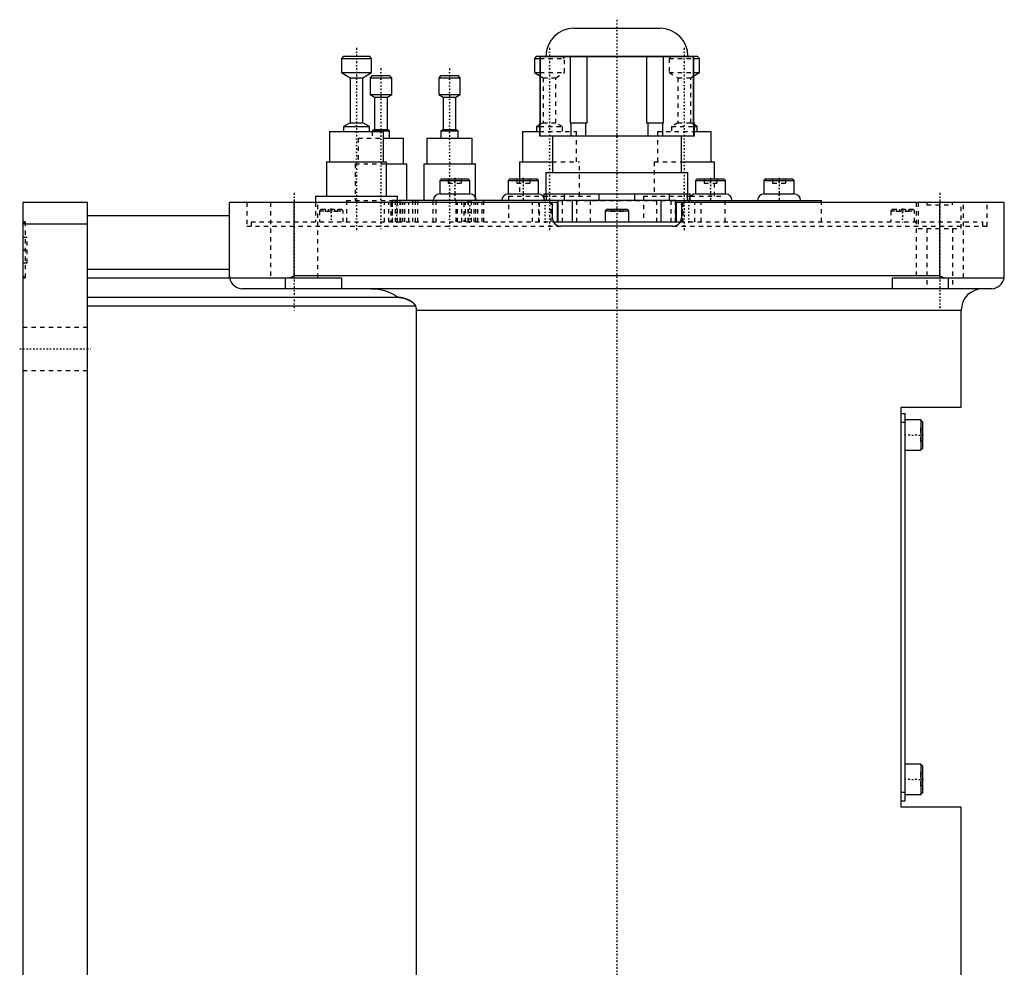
# Model space of a CAD drawing. Extents: x -139 to 602, y -146 to 645.
# Tile 2 of 6: x -139 to 90, y 139 to 359. Entities that reach past the tile are written whole.
import ezdxf

# ---------------------------------------------------------------- set-up
doc = ezdxf.new("R2010")
doc.units = 0
doc.linetypes.add('CENTER', pattern=[1.5, 0.45, -0.5, 0.05, -0.5])
doc.linetypes.add('DASHED', pattern=[2, 1, -1])
for name, color, linetype in [('AM_0', 7, 'CONTINUOUS'), ('AM_3', 7, 'DASHED'), ('AM_7', 7, 'CENTER')]:
    doc.layers.add(name, color=color, linetype=linetype)

msp = doc.modelspace()

# ---------------------------------------------------------------- linework, layer by layer
at = {"layer": 'AM_0', "color": 7, "linetype": 'CONTINUOUS'}
for p, q in [((-10.01, 357), (10.01, 357)), ((-63.5, 350.5), (-64, 350)), ((-64, 350), (-64, 346.7)), ((-64, 350), (-57, 350)), ((-63.5, 350.5), (-57.5, 350.5)), ((-57, 350), (-57.5, 350.5)), ((-57, 346.7), (-57, 350)), ((-18.66, 350.5), (-19.16, 350)), ((-19.16, 350), (-19.16, 346.7)), ((-19.16, 350), (-17.89, 350)), ((-18.66, 350.5), (-16.5, 350.5)), ((-17.89, 350.47), (-17.89, 332)), ((-17.89, 350.47), (17.89, 350.47)), ((-17.74, 335), (-17.74, 350.47)), ((-16.5, 350.51), (-16.5, 350.47)), ((-16.5, 350.51), (16.5, 350.51)), ((-10.84, 350.47), (-10.84, 335)), ((-6.9, 335), (-6.9, 350.47)), ((6.9, 350.47), (6.9, 335)), ((10.84, 335), (10.84, 350.47)), ((16.5, 350.47), (16.5, 350.51)), ((16.5, 350.5), (18.66, 350.5)), ((17.74, 350.47), (17.74, 335)), ((17.89, 332), (17.89, 350.47)), ((17.89, 350), (19.16, 350)), ((19.16, 350), (18.66, 350.5)), ((19.16, 346.7), (19.16, 350)), ((-64, 346.7), (-62, 345.5)), ((-64, 346.7), (-57, 346.7)), ((-62, 345.5), (-62, 335)), ((-62, 345.5), (-59, 345.5)), ((-59, 345.5), (-57, 346.7)), ((-59, 335), (-59, 345.5)), ((-56.83, 346), (-57.33, 345.5)), ((-57.33, 345.5), (-57.33, 341.6)), ((-57.33, 345.5), (-52.33, 345.5)), ((-56.83, 346), (-52.83, 346)), ((-52.33, 345.5), (-52.83, 346)), ((-52.33, 341.6), (-52.33, 345.5)), ((-40.89, 346), (-41.39, 345.5)), ((-41.39, 345.5), (-41.39, 341.6)), ((-41.39, 345.5), (-36.39, 345.5)), ((-40.89, 346), (-36.89, 346)), ((-36.39, 345.5), (-36.89, 346)), ((-36.39, 341.6), (-36.39, 345.5)), ((-19.16, 346.7), (-17.89, 345.94)), ((-19.16, 346.7), (-17.89, 346.7)), ((17.89, 345.94), (19.16, 346.7)), ((17.89, 346.7), (19.16, 346.7)), ((-57.33, 341.6), (-56.33, 341)), ((-57.33, 341.6), (-52.33, 341.6)), ((-56.33, 341), (-56.33, 333.5)), ((-56.33, 341), (-53.33, 341)), ((-53.33, 341), (-52.33, 341.6)), ((-53.33, 333.5), (-53.33, 341)), ((-41.39, 341.6), (-40.39, 341)), ((-41.39, 341.6), (-36.39, 341.6)), ((-40.39, 341), (-40.39, 333.5)), ((-40.39, 341), (-37.39, 341)), ((-37.39, 341), (-36.39, 341.6)), ((-37.39, 333.5), (-37.39, 341)), ((-62, 335), (-63.5, 334.2)), ((-63.5, 334.2), (-63.5, 333)), ((-63.5, 334.2), (-57.5, 334.2)), ((-62, 335), (-59, 335)), ((-57.5, 334.2), (-59, 335)), ((-57.5, 333), (-57.5, 334.2)), ((-18, 334.55), (-18.66, 334.2)), ((-18.66, 334.2), (-18.66, 333)), ((-18.66, 334.2), (-18, 334.2)), ((-18, 335), (-18, 332)), ((-18, 335), (-17.74, 335)), ((-10.84, 335), (-6.9, 335)), ((-10.69, 335), (-10.69, 332)), ((-7.19, 332), (-7.19, 335)), ((6.9, 335), (10.84, 335)), ((7.19, 335), (7.19, 332)), ((10.69, 332), (10.69, 335)), ((17.74, 335), (18, 335)), ((18, 332), (18, 335)), ((18.66, 334.2), (18, 334.55)), ((18, 334.2), (18.66, 334.2)), ((18.66, 333), (18.66, 334.2)), ((-66.75, 333), (-66.75, 326)), ((-66.75, 333), (-54.25, 333)), ((-56.33, 333.5), (-56.83, 333.2)), ((-56.83, 333.2), (-56.83, 333)), ((-56.83, 333.2), (-52.83, 333.2)), ((-56.33, 333.5), (-53.33, 333.5)), ((-54.25, 326), (-54.25, 333)), ((-52.83, 333.2), (-53.33, 333.5)), ((-52.83, 331.5), (-52.83, 333.2)), ((-40.39, 333.5), (-40.89, 333.2)), ((-40.89, 333.2), (-40.89, 331.5)), ((-40.89, 333.2), (-36.89, 333.2)), ((-40.39, 333.5), (-37.39, 333.5)), ((-36.89, 333.2), (-37.39, 333.5)), ((-36.89, 331.5), (-36.89, 333.2)), ((-21.91, 333), (-21.91, 326)), ((-21.91, 333), (-18, 333)), ((-18, 332), (18, 332)), ((-15, 332), (-15, 323.5)), ((15, 323.5), (15, 332)), ((18, 333), (21.91, 333)), ((21.91, 326), (21.91, 333)), ((-54.25, 331.5), (-49.58, 331.5)), ((-49.58, 325.5), (-49.58, 331.5)), ((-44.14, 331.5), (-44.14, 325.5)), ((-44.14, 331.5), (-33.64, 331.5)), ((-33.64, 325.5), (-33.64, 331.5)), ((-67.5, 326), (-67.5, 318)), ((-67.5, 326), (-53.5, 326)), ((-53.5, 318), (-53.5, 326)), ((-53.5, 325.5), (-48.83, 325.5)), ((-48.83, 317), (-48.83, 325.5)), ((-44.89, 325.5), (-44.89, 317)), ((-44.89, 325.5), (-32.89, 325.5)), ((-32.89, 317.78), (-32.89, 325.5)), ((-22.66, 326), (-22.66, 322)), ((-22.66, 326), (-15, 326)), ((15, 326), (22.66, 326)), ((22.66, 322), (22.66, 326)), ((-16.5, 323.5), (-16.5, 318.5)), ((-16.5, 323.5), (16.5, 323.5)), ((16.5, 318.5), (16.5, 323.5)), ((-40.77, 322), (-41.17, 321.6)), ((-41.17, 321.6), (-41.17, 318.5)), ((-41.17, 321.6), (-34.17, 321.6)), ((-40.77, 322), (-34.57, 322)), ((-34.17, 321.6), (-34.57, 322)), ((-34.17, 318.5), (-34.17, 321.6)), ((-24.85, 322), (-25.25, 321.6)), ((-25.25, 321.6), (-25.25, 318.5)), ((-25.25, 321.6), (-18.25, 321.6)), ((-24.85, 322), (-18.65, 322)), ((-18.25, 321.6), (-18.65, 322)), ((-18.25, 318.5), (-18.25, 321.6)), ((18.65, 322), (18.25, 321.6)), ((18.25, 321.6), (18.25, 318.5)), ((18.25, 321.6), (25.25, 321.6)), ((18.65, 322), (24.85, 322)), ((25.25, 321.6), (24.85, 322)), ((25.25, 318.5), (25.25, 321.6)), ((34.57, 322), (34.17, 321.6)), ((34.17, 321.6), (34.17, 318.5)), ((34.17, 321.6), (41.17, 321.6)), ((34.57, 322), (40.77, 322)), ((41.17, 321.6), (40.77, 322)), ((41.17, 318.5), (41.17, 321.6)), ((-70, 318), (-70, 316.5)), ((-70, 318), (-51, 318)), ((-51, 317), (-51, 318)), ((-41.17, 318.5), (-34.17, 318.5)), ((-25.25, 318.5), (-18.25, 318.5)), ((-17.13, 318), (-17, 318)), ((-17, 318.5), (-17, 317.83)), ((-17, 318.5), (17, 318.5)), ((-16.34, 317), (-16.34, 318.5)), ((-12.24, 318.5), (-12.24, 317)), ((-4.09, 317), (-4.09, 318.5)), ((4.09, 318.5), (4.09, 317)), ((12.24, 317), (12.24, 318.5)), ((16.34, 318.5), (16.34, 317)), ((17, 317), (17, 318.5)), ((17, 318), (17.13, 318)), ((18.25, 318.5), (25.25, 318.5)), ((34.17, 318.5), (41.17, 318.5)), ((-138, 316.5), (-138, 16.5)), ((-123, 316.5), (-138, 316.5)), ((-123, 16.5), (-123, 316.5)), ((-90, 299.5), (-90, 316.5)), ((-13.81, 316.5), (-90, 316.5)), ((-75, 299.5), (-75, 316.5)), ((-52.2, 317), (-52.2, 316.5)), ((13.7, 317), (-52.2, 317)), ((-51.41, 316.5), (-51.41, 317)), ((-42.66, 316.5), (-42.66, 317)), ((-37.37, 316.5), (-37.37, 317)), ((-34.49, 316.5), (-34.49, 317)), ((-33.78, 316.5), (-33.78, 317)), ((-15.26, 316.44), (-15.26, 316.5)), ((-15, 313), (-15, 316)), ((-13.81, 312), (-13.81, 316.5)), ((-13.7, 317), (-13.7, 312)), ((-10.3, 312), (-10.3, 317)), ((10.3, 312), (10.3, 317)), ((13.7, 312), (13.7, 317)), ((13.71, 317), (47.5, 317)), ((13.81, 312), (13.81, 316.5)), ((90, 316.5), (13.81, 316.5)), ((15, 316), (15, 313)), ((15.26, 316.44), (15.26, 316.5)), ((47.5, 316.5), (47.5, 317)), ((75, 299.5), (75, 316.5)), ((90, 299.5), (90, 316.5)), ((-123, 313.5), (-90, 313.5)), ((-2.35, 315), (-2.75, 314.6)), ((-2.75, 314.6), (-2.75, 312)), ((-2.75, 314.6), (2.75, 314.6)), ((-2.35, 315), (2.35, 315)), ((2.75, 314.6), (2.35, 315)), ((2.75, 312), (2.75, 314.6)), ((-123, 311.5), (-138, 311.5)), ((-14.73, 312), (14.73, 312)), ((13, 311), (-13, 311)), ((-123, 301), (-90, 301)), ((-123, 299), (-64, 299)), ((-77, 296.5), (-77, 299)), ((-76.12, 299), (-75, 299.5)), ((75, 299.5), (-75, 299.5)), ((-64, 299), (-64, 296.5)), ((64, 299), (89.96, 299)), ((64, 296.5), (64, 299)), ((75, 299.5), (76.12, 299)), ((77, 296.5), (77, 299)), ((87, 296.5), (-87, 296.5)), ((-123, 294.5), (-50.91, 294.5)), ((-123, 292.5), (-46.81, 292.5)), ((-46.64, 291.5), (80, 291.5)), ((-46.64, 291.5), (-46.64, 37.5)), ((80, 269), (80, 291.5)), ((66, 176), (66, 269)), ((66, 269), (80, 269)), ((66, 267.5), (67, 267.5)), ((66, 265.5), (67, 265.5)), ((67, 177.5), (67, 267.5)), ((70.6, 266), (67, 266)), ((71, 265.6), (70.6, 266)), ((70.6, 266), (70.6, 259)), ((71, 265.6), (71, 259.4)), ((67, 259), (70.6, 259)), ((70.6, 259), (71, 259.4)), ((70.6, 186), (67, 186)), ((71, 185.6), (70.6, 186)), ((70.6, 186), (70.6, 179)), ((71, 185.6), (71, 179.4)), ((66, 179.5), (67, 179.5)), ((67, 179), (70.6, 179)), ((70.6, 179), (71, 179.4)), ((66, 177.5), (67, 177.5)), ((80, 176), (66, 176)), ((80, 30), (80, 176))]:
    msp.add_line(p, q, dxfattribs=at)
for points in [[(-90, 299.5, 0), (-90, 299.42, 0), (-89.99, 299.25, 0), (-89.97, 299.08, 0), (-89.96, 299, 0)], [(89.96, 299, 0), (89.97, 299.08, 0), (89.99, 299.25, 0), (90, 299.42, 0), (90, 299.5, 0)], [(-57.06, 296.5, 0), (-56.89, 296.5, 0), (-56.53, 296.49, 0), (-56.16, 296.46, 0), (-55.98, 296.45, 0), (-55.79, 296.43, 0), (-55.42, 296.38, 0), (-55.04, 296.32, 0), (-54.68, 296.24, 0), (-54.32, 296.16, 0), (-53.97, 296.06, 0), (-53.8, 296.01, 0), (-53.64, 295.96, 0), (-53.3, 295.84, 0), (-52.96, 295.71, 0), (-52.61, 295.56, 0), (-52.27, 295.39, 0), (-51.94, 295.21, 0), (-51.78, 295.12, 0), (-51.63, 295.02, 0), (-51.33, 294.82, 0), (-51.05, 294.61, 0), (-50.91, 294.5, 0)], [(-50.91, 294.5, 0), (-50.89, 294.5, 0), (-50.85, 294.5, 0), (-50.81, 294.5, 0), (-50.79, 294.5, 0), (-50.77, 294.5, 0), (-50.73, 294.5, 0), (-50.69, 294.49, 0), (-50.54, 294.48, 0), (-50.29, 294.45, 0), (-50.16, 294.43, 0), (-50.03, 294.4, 0), (-49.77, 294.35, 0), (-49.51, 294.28, 0), (-49.24, 294.2, 0), (-48.97, 294.11, 0), (-48.71, 294.01, 0), (-48.58, 293.96, 0), (-48.45, 293.9, 0), (-48.2, 293.78, 0), (-47.97, 293.65, 0), (-47.74, 293.52, 0), (-47.62, 293.43, 0), (-47.58, 293.41, 0), (-47.55, 293.38, 0), (-47.53, 293.37, 0), (-47.51, 293.36, 0), (-47.48, 293.33, 0), (-47.45, 293.31, 0), (-47.42, 293.28, 0), (-47.38, 293.26, 0), (-47.35, 293.23, 0), (-47.34, 293.21, 0), (-47.32, 293.2, 0), (-47.29, 293.17, 0), (-47.26, 293.14, 0), (-47.24, 293.13, 0), (-47.23, 293.11, 0), (-47.2, 293.08, 0), (-47.17, 293.05, 0), (-47.15, 293.04, 0), (-47.14, 293.02, 0), (-47.11, 292.99, 0), (-47.08, 292.96, 0), (-47.05, 292.92, 0), (-47.03, 292.89, 0), (-47, 292.86, 0), (-46.99, 292.84, 0), (-46.98, 292.82, 0), (-46.95, 292.79, 0), (-46.93, 292.75, 0), (-46.91, 292.71, 0), (-46.89, 292.68, 0), (-46.87, 292.64, 0), (-46.86, 292.62, 0), (-46.85, 292.6, 0), (-46.83, 292.56, 0), (-46.82, 292.52, 0), (-46.81, 292.5, 0)], [(-46.81, 292.5, 0), (-46.8, 292.47, 0), (-46.78, 292.42, 0), (-46.77, 292.36, 0), (-46.76, 292.33, 0), (-46.75, 292.31, 0), (-46.73, 292.25, 0), (-46.72, 292.19, 0), (-46.71, 292.14, 0), (-46.7, 292.08, 0), (-46.68, 292.03, 0), (-46.68, 292, 0), (-46.67, 291.97, 0), (-46.67, 291.91, 0), (-46.66, 291.86, 0), (-46.65, 291.8, 0), (-46.65, 291.75, 0), (-46.64, 291.69, 0), (-46.64, 291.66, 0), (-46.64, 291.64, 0), (-46.64, 291.58, 0), (-46.64, 291.53, 0), (-46.64, 291.5, 0)]]:
    msp.add_polyline3d(points, dxfattribs=at)
for centre, radius, start, end in [((-10.01, 350.51), 6.49, 90, 180), ((10.01, 350.51), 6.49, 0, 90), ((-41.17, 317), 1.5, 90, 180), ((-34.17, 317), 1.5, 0, 90), ((-25.25, 317), 1.5, 90, 180), ((-18.25, 317), 1.5, 0, 90), ((18.25, 317), 1.5, 90, 146.4427), ((25.25, 317), 1.5, 0, 90), ((34.17, 317), 1.5, 90, 180), ((41.17, 317), 1.5, 0, 90), ((-15.5, 316), 0.5, 0, 90), ((15.5, 316), 0.5, 90, 180), ((-13, 313), 2, 180, 270), ((13, 313), 2, 270, 0), ((-87, 299.5), 3, 189.5941, 270), ((87, 299.5), 3, 270, 350.4059), ((85, 291.5), 5, 90, 180)]:
    msp.add_arc(centre, radius, start, end, dxfattribs=at)
at = {"layer": 'AM_3', "color": 6, "linetype": 'DASHED'}
for p, q in [((-17.89, 350), (-12.16, 350)), ((-16.5, 350.5), (-12.66, 350.5)), ((-12.16, 350), (-12.66, 350.5)), ((-12.16, 346.7), (-12.16, 350)), ((12.66, 350.5), (12.16, 350)), ((12.16, 350), (12.16, 346.7)), ((12.16, 350), (17.89, 350)), ((12.66, 350.5), (16.5, 350.5)), ((-17.89, 346.7), (-12.16, 346.7)), ((-17.89, 345.94), (-17.16, 345.5)), ((-17.16, 345.5), (-17.16, 335)), ((-17.16, 345.5), (-14.16, 345.5)), ((-14.16, 345.5), (-12.16, 346.7)), ((-14.16, 335), (-14.16, 345.5)), ((12.16, 346.7), (14.16, 345.5)), ((12.16, 346.7), (17.89, 346.7)), ((14.16, 345.5), (14.16, 335)), ((14.16, 345.5), (17.16, 345.5)), ((17.16, 345.5), (17.89, 345.94)), ((17.16, 335), (17.16, 345.5)), ((-17.16, 335), (-18, 334.55)), ((-18, 334.2), (-12.66, 334.2)), ((-17.16, 335), (-14.16, 335)), ((-12.66, 334.2), (-14.16, 335)), ((-12.66, 333), (-12.66, 334.2)), ((14.16, 335), (12.66, 334.2)), ((12.66, 334.2), (12.66, 333)), ((12.66, 334.2), (18, 334.2)), ((14.16, 335), (17.16, 335)), ((18, 334.55), (17.16, 335)), ((-56.83, 333), (-56.83, 331.5)), ((-18, 333), (-9.41, 333)), ((-9.41, 326), (-9.41, 333)), ((9.41, 333), (9.41, 326)), ((9.41, 333), (18, 333)), ((-60.08, 331.5), (-60.08, 325.5)), ((-60.08, 331.5), (-54.25, 331.5)), ((-60.83, 325.5), (-60.83, 317)), ((-60.83, 325.5), (-53.5, 325.5)), ((-15, 326), (-8.66, 326)), ((-8.66, 318), (-8.66, 326)), ((8.66, 326), (8.66, 318)), ((8.66, 326), (15, 326)), ((-39.17, 322), (-39.17, 321)), ((-39.17, 321), (-36.17, 321)), ((-37.67, 322), (-37.67, 321)), ((-36.17, 322), (-36.17, 321)), ((-23.25, 322), (-23.25, 321)), ((-23.25, 321), (-20.25, 321)), ((-22.66, 322), (-22.66, 318)), ((-21.75, 322), (-21.75, 321)), ((-20.25, 322), (-20.25, 321)), ((20.25, 322), (20.25, 321)), ((20.25, 321), (23.25, 321)), ((21.75, 322), (21.75, 321)), ((22.66, 318), (22.66, 322)), ((23.25, 322), (23.25, 321)), ((36.17, 322), (36.17, 321)), ((36.17, 321), (39.17, 321)), ((37.67, 322), (37.67, 321)), ((39.17, 322), (39.17, 321)), ((-25.16, 318), (-25.16, 312)), ((-25.16, 318), (-17.13, 318)), ((-17, 318), (-6.16, 318)), ((-6.16, 312), (-6.16, 318)), ((6.16, 318), (6.16, 312)), ((6.16, 318), (17, 318)), ((17.13, 318), (25.16, 318)), ((25.16, 312), (25.16, 318)), ((-86, 316.5), (-86, 311)), ((-80.5, 316.5), (-80.5, 299)), ((-70, 316.5), (-70, 312)), ((-69.5, 299), (-69.5, 316.5)), ((-62.83, 317), (-62.83, 312)), ((-62.83, 317), (-51.41, 317)), ((-54, 312), (-54, 316.5)), ((-53.01, 312), (-53.01, 316.5)), ((-52.55, 316.5), (-52.55, 312)), ((-52.2, 316.5), (-52.2, 312)), ((-52.14, 312), (-52.14, 316.5)), ((-51.41, 312), (-51.41, 316.5)), ((-51, 312), (-51, 317)), ((-50.38, 312), (-50.38, 317)), ((-50.17, 312), (-50.17, 316.5)), ((-49.75, 312), (-49.75, 316.5)), ((-49.3, 312), (-49.3, 316.5)), ((-48.31, 312), (-48.31, 316.5)), ((-47.5, 317), (-47.5, 312)), ((-46.89, 317), (-46.89, 312)), ((-46.83, 312), (-46.83, 317)), ((-46.22, 312), (-46.22, 317)), ((-42.66, 312), (-42.66, 316.5)), ((-42.03, 312), (-42.03, 317)), ((-37.37, 312), (-37.37, 316.5)), ((-37.03, 312), (-37.03, 316.5)), ((-36.04, 312), (-36.04, 316.5)), ((-35.58, 316.5), (-35.58, 312)), ((-35.17, 312), (-35.17, 316.5)), ((-34.57, 312), (-34.57, 317)), ((-34.49, 312), (-34.49, 316.5)), ((-33.78, 312), (-33.78, 316.5)), ((-33.2, 312), (-33.2, 316.5)), ((-32.89, 317), (-32.89, 317.78)), ((-32.78, 312), (-32.78, 316.5)), ((-32.33, 312), (-32.33, 316.5)), ((-31.34, 312), (-31.34, 316.5)), ((-30.89, 312), (-30.89, 317)), ((-19.59, 312), (-19.59, 316.5)), ((-18.14, 312), (-18.14, 316.5)), ((-18.1, 316.5), (-18.1, 312)), ((-17, 317.83), (-17, 317)), ((-15.3, 312), (-15.3, 316.5)), ((-15.26, 312), (-15.26, 316.44)), ((-13.7, 317), (13.71, 317)), ((-13.62, 312), (-13.62, 317)), ((-12.62, 312), (-12.62, 317)), ((-9.3, 312), (-9.3, 317)), ((9.3, 312), (9.3, 317)), ((12.62, 312), (12.62, 317)), ((13.62, 312), (13.62, 317)), ((15.26, 312), (15.26, 316.44)), ((15.3, 316.5), (15.3, 312)), ((15.5, 316.5), (15.3, 316.5)), ((18.1, 312), (18.1, 316.5)), ((18.14, 312), (18.14, 316.5)), ((19.59, 312), (19.59, 316.5)), ((47.5, 312), (47.5, 316.5)), ((69.5, 316.5), (69.5, 299)), ((70, 316.5), (70, 310.5)), ((72, 316.5), (72, 316)), ((72, 316), (78, 316)), ((78, 316), (78, 316.5)), ((80, 310.5), (80, 316.5)), ((80.5, 299), (80.5, 316.5)), ((86, 311), (86, 316.5)), ((-68.7, 315), (-69.1, 314.6)), ((-69.1, 314.6), (-69.1, 312)), ((-69.1, 314.6), (-63.6, 314.6)), ((-68.7, 315), (-64, 315)), ((-67.79, 315), (-67.79, 314.5)), ((-67.79, 314.5), (-64.91, 314.5)), ((-67.07, 315), (-67.07, 314.5)), ((-65.63, 315), (-65.63, 314.5)), ((-64.91, 315), (-64.91, 314.5)), ((-63.6, 314.6), (-64, 315)), ((-63.6, 312), (-63.6, 314.6)), ((-1.44, 315), (-1.44, 314.5)), ((-1.44, 314.5), (1.44, 314.5)), ((-0.72, 315), (-0.72, 314.5)), ((0.72, 315), (0.72, 314.5)), ((1.44, 315), (1.44, 314.5)), ((64, 315), (63.6, 314.6)), ((63.6, 314.6), (63.6, 312)), ((63.6, 314.6), (69.1, 314.6)), ((64, 315), (68.7, 315)), ((64.91, 315), (64.91, 314.5)), ((64.91, 314.5), (67.79, 314.5)), ((65.63, 315), (65.63, 314.5)), ((67.07, 315), (67.07, 314.5)), ((67.79, 315), (67.79, 314.5)), ((69.1, 314.6), (68.7, 315)), ((69.1, 312), (69.1, 314.6)), ((-137.5, 312), (-138, 311.5)), ((-137.5, 312), (-138, 312)), ((-137.5, 312), (-137.5, 299)), ((-85, 312), (-85, 311)), ((-85, 312), (-14.73, 312)), ((14.73, 312), (85, 312)), ((85, 311), (85, 312)), ((-86, 311), (-13, 311)), ((13, 311), (86, 311)), ((70, 310.5), (80, 310.5)), ((72, 310.5), (72, 296.5)), ((78, 310.5), (78, 296.5)), ((-138, 308.5), (-137, 308.5)), ((-137, 302.5), (-137, 308.5)), ((-138, 305.5), (-137, 305.5)), ((-138, 302.5), (-137, 302.5)), ((-138, 299.5), (-137.5, 299)), ((-138, 299), (-137.5, 299)), ((-80.5, 299), (-69.5, 299)), ((-123, 287.5), (-138, 287.5)), ((-138, 277.5), (-123, 277.5)), ((70.5, 264), (70.5, 261)), ((71, 264), (70.5, 264)), ((71, 262.5), (70.5, 262.5)), ((71, 261), (70.5, 261)), ((70.5, 184), (70.5, 181)), ((71, 184), (70.5, 184)), ((71, 182.5), (70.5, 182.5)), ((71, 181), (70.5, 181))]:
    msp.add_line(p, q, dxfattribs=at)
for points in [[(-15.5, 316.5, 0), (-15.49, 316.5, 0), (-15.48, 316.5, 0), (-15.47, 316.5, 0), (-15.47, 316.5, 0), (-15.46, 316.5, 0), (-15.45, 316.5, 0), (-15.44, 316.5, 0), (-15.43, 316.49, 0), (-15.42, 316.49, 0), (-15.41, 316.49, 0), (-15.4, 316.49, 0), (-15.39, 316.49, 0), (-15.38, 316.49, 0), (-15.37, 316.48, 0), (-15.36, 316.48, 0), (-15.35, 316.48, 0), (-15.34, 316.47, 0), (-15.33, 316.47, 0), (-15.33, 316.47, 0), (-15.32, 316.46, 0), (-15.31, 316.46, 0), (-15.3, 316.46, 0)], [(-15.3, 316.46, 0), (-15.29, 316.45, 0), (-15.27, 316.44, 0), (-15.24, 316.43, 0), (-15.23, 316.42, 0), (-15.22, 316.42, 0), (-15.2, 316.4, 0), (-15.18, 316.39, 0), (-15.16, 316.37, 0), (-15.14, 316.35, 0), (-15.13, 316.33, 0), (-15.12, 316.32, 0), (-15.11, 316.32, 0), (-15.1, 316.3, 0), (-15.08, 316.27, 0), (-15.07, 316.25, 0), (-15.06, 316.23, 0), (-15.04, 316.21, 0), (-15.04, 316.19, 0), (-15.03, 316.18, 0), (-15.03, 316.16, 0), (-15.02, 316.13, 0), (-15.01, 316.12, 0)], [(-15.01, 316.12, 0), (-15.01, 316.11, 0), (-15.01, 316.1, 0), (-15.01, 316.08, 0), (-15.01, 316.07, 0)], [(-15.01, 316.07, 0), (-15, 316.06, 0), (-15, 316.04, 0), (-15, 316.01, 0), (-15, 316, 0)], [(15, 316, 0), (15, 316.02, 0), (15, 316.05, 0), (15.01, 316.08, 0), (15.01, 316.1, 0), (15.01, 316.11, 0), (15.02, 316.14, 0), (15.03, 316.17, 0), (15.04, 316.2, 0), (15.06, 316.23, 0), (15.07, 316.26, 0), (15.08, 316.28, 0), (15.09, 316.29, 0), (15.11, 316.31, 0), (15.13, 316.34, 0), (15.15, 316.36, 0), (15.18, 316.38, 0), (15.2, 316.4, 0), (15.22, 316.41, 0), (15.23, 316.42, 0), (15.26, 316.44, 0), (15.29, 316.45, 0), (15.3, 316.46, 0)], [(15.3, 316.46, 0), (15.3, 316.46, 0), (15.31, 316.46, 0), (15.31, 316.46, 0), (15.32, 316.47, 0), (15.32, 316.47, 0), (15.33, 316.47, 0), (15.33, 316.47, 0), (15.34, 316.47, 0), (15.34, 316.47, 0), (15.35, 316.48, 0), (15.35, 316.48, 0), (15.35, 316.48, 0), (15.36, 316.48, 0), (15.37, 316.48, 0), (15.37, 316.48, 0), (15.38, 316.48, 0), (15.38, 316.49, 0), (15.39, 316.49, 0), (15.39, 316.49, 0), (15.4, 316.49, 0), (15.4, 316.49, 0), (15.4, 316.49, 0)], [(15.4, 316.49, 0), (15.42, 316.49, 0), (15.44, 316.5, 0), (15.46, 316.5, 0), (15.48, 316.5, 0)], [(15.48, 316.5, 0), (15.48, 316.5, 0), (15.49, 316.5, 0), (15.5, 316.5, 0), (15.5, 316.5, 0)], [(-15, 313, 0), (-15, 312.99, 0), (-15, 312.96, 0), (-15, 312.93, 0), (-15, 312.92, 0), (-15, 312.9, 0), (-15, 312.87, 0), (-14.99, 312.84, 0), (-14.99, 312.82, 0), (-14.99, 312.79, 0), (-14.99, 312.76, 0), (-14.98, 312.74, 0), (-14.98, 312.73, 0), (-14.98, 312.7, 0), (-14.97, 312.67, 0), (-14.97, 312.64, 0), (-14.96, 312.61, 0), (-14.96, 312.58, 0), (-14.95, 312.57, 0), (-14.95, 312.56, 0), (-14.94, 312.53, 0), (-14.94, 312.5, 0), (-14.93, 312.48, 0), (-14.93, 312.47, 0), (-14.92, 312.44, 0), (-14.91, 312.41, 0), (-14.91, 312.4, 0), (-14.9, 312.38, 0), (-14.89, 312.36, 0), (-14.88, 312.33, 0), (-14.87, 312.3, 0), (-14.86, 312.27, 0), (-14.85, 312.24, 0), (-14.85, 312.23, 0), (-14.84, 312.22, 0), (-14.83, 312.19, 0), (-14.82, 312.16, 0), (-14.8, 312.14, 0), (-14.79, 312.11, 0), (-14.78, 312.08, 0), (-14.77, 312.07, 0), (-14.76, 312.06, 0), (-14.75, 312.03, 0), (-14.73, 312, 0), (-14.72, 311.98, 0), (-14.7, 311.95, 0), (-14.69, 311.93, 0), (-14.68, 311.92, 0), (-14.67, 311.9, 0), (-14.66, 311.88, 0), (-14.64, 311.86, 0), (-14.62, 311.83, 0), (-14.61, 311.81, 0), (-14.59, 311.78, 0), (-14.58, 311.77, 0), (-14.57, 311.76, 0), (-14.55, 311.74, 0), (-14.53, 311.72, 0), (-14.52, 311.7, 0), (-14.5, 311.67, 0), (-14.48, 311.65, 0), (-14.47, 311.64, 0), (-14.46, 311.63, 0), (-14.44, 311.61, 0), (-14.42, 311.59, 0), (-14.41, 311.58, 0), (-14.4, 311.57, 0), (-14.38, 311.55, 0), (-14.36, 311.53, 0), (-14.35, 311.52, 0), (-14.34, 311.51, 0), (-14.32, 311.5, 0), (-14.3, 311.48, 0), (-14.27, 311.46, 0), (-14.25, 311.44, 0), (-14.23, 311.42, 0), (-14.22, 311.41, 0), (-14.21, 311.4, 0), (-14.18, 311.39, 0), (-14.16, 311.37, 0), (-14.14, 311.35, 0), (-14.11, 311.34, 0), (-14.09, 311.32, 0), (-14.07, 311.31, 0), (-14.06, 311.31, 0), (-14.04, 311.29, 0), (-14.01, 311.28, 0), (-13.99, 311.26, 0), (-13.96, 311.25, 0), (-13.94, 311.23, 0), (-13.92, 311.23, 0), (-13.91, 311.22, 0), (-13.88, 311.21, 0), (-13.86, 311.19, 0), (-13.83, 311.18, 0), (-13.8, 311.17, 0), (-13.78, 311.16, 0), (-13.76, 311.15, 0), (-13.75, 311.15, 0), (-13.72, 311.13, 0), (-13.69, 311.12, 0), (-13.67, 311.11, 0), (-13.64, 311.1, 0), (-13.61, 311.1, 0), (-13.6, 311.09, 0), (-13.58, 311.09, 0), (-13.55, 311.08, 0), (-13.52, 311.07, 0), (-13.51, 311.07, 0), (-13.5, 311.06, 0), (-13.47, 311.06, 0), (-13.44, 311.05, 0), (-13.43, 311.05, 0), (-13.41, 311.04, 0), (-13.38, 311.04, 0), (-13.35, 311.03, 0), (-13.33, 311.03, 0), (-13.3, 311.02, 0), (-13.27, 311.02, 0), (-13.25, 311.02, 0), (-13.24, 311.01, 0), (-13.21, 311.01, 0), (-13.18, 311.01, 0), (-13.15, 311.01, 0), (-13.13, 311, 0), (-13.1, 311, 0), (-13.08, 311, 0), (-13.07, 311, 0), (-13.04, 311, 0), (-13.01, 311, 0), (-13, 311, 0)], [(13, 311, 0), (13.01, 311, 0), (13.04, 311, 0), (13.07, 311, 0), (13.08, 311, 0), (13.1, 311, 0), (13.13, 311, 0), (13.15, 311.01, 0), (13.18, 311.01, 0), (13.21, 311.01, 0), (13.24, 311.01, 0), (13.25, 311.02, 0), (13.27, 311.02, 0), (13.3, 311.02, 0), (13.33, 311.03, 0), (13.35, 311.03, 0), (13.38, 311.04, 0), (13.41, 311.04, 0), (13.43, 311.05, 0), (13.44, 311.05, 0), (13.47, 311.06, 0), (13.5, 311.06, 0), (13.51, 311.07, 0), (13.52, 311.07, 0), (13.55, 311.08, 0), (13.58, 311.09, 0), (13.6, 311.09, 0), (13.61, 311.1, 0), (13.64, 311.1, 0), (13.67, 311.11, 0), (13.69, 311.12, 0), (13.72, 311.13, 0), (13.75, 311.15, 0), (13.76, 311.15, 0), (13.78, 311.16, 0), (13.8, 311.17, 0), (13.83, 311.18, 0), (13.86, 311.19, 0), (13.88, 311.21, 0), (13.91, 311.22, 0), (13.92, 311.23, 0), (13.94, 311.23, 0), (13.96, 311.25, 0), (13.99, 311.26, 0), (14.01, 311.28, 0), (14.04, 311.29, 0), (14.06, 311.31, 0), (14.07, 311.31, 0), (14.09, 311.32, 0), (14.11, 311.34, 0), (14.14, 311.35, 0), (14.16, 311.37, 0), (14.18, 311.39, 0), (14.21, 311.4, 0), (14.22, 311.41, 0), (14.23, 311.42, 0), (14.25, 311.44, 0), (14.27, 311.46, 0), (14.3, 311.48, 0), (14.32, 311.5, 0), (14.34, 311.51, 0), (14.35, 311.52, 0), (14.36, 311.53, 0), (14.38, 311.55, 0), (14.4, 311.57, 0), (14.41, 311.58, 0), (14.42, 311.59, 0), (14.44, 311.61, 0), (14.46, 311.63, 0), (14.47, 311.64, 0), (14.48, 311.65, 0), (14.5, 311.67, 0), (14.52, 311.7, 0), (14.53, 311.72, 0), (14.55, 311.74, 0), (14.57, 311.76, 0), (14.58, 311.77, 0), (14.59, 311.78, 0), (14.61, 311.81, 0), (14.62, 311.83, 0), (14.64, 311.86, 0), (14.66, 311.88, 0), (14.67, 311.9, 0), (14.68, 311.92, 0), (14.69, 311.93, 0), (14.7, 311.95, 0), (14.72, 311.98, 0), (14.73, 312, 0), (14.75, 312.03, 0), (14.76, 312.06, 0), (14.77, 312.07, 0), (14.78, 312.08, 0), (14.79, 312.11, 0), (14.8, 312.14, 0), (14.82, 312.16, 0), (14.83, 312.19, 0), (14.84, 312.22, 0), (14.85, 312.23, 0), (14.85, 312.24, 0), (14.86, 312.27, 0), (14.87, 312.3, 0), (14.88, 312.33, 0), (14.89, 312.36, 0), (14.9, 312.38, 0), (14.91, 312.4, 0), (14.91, 312.41, 0), (14.92, 312.44, 0), (14.93, 312.47, 0), (14.93, 312.48, 0), (14.94, 312.5, 0), (14.94, 312.53, 0), (14.95, 312.56, 0), (14.95, 312.57, 0), (14.96, 312.58, 0), (14.96, 312.61, 0), (14.97, 312.64, 0), (14.97, 312.67, 0), (14.98, 312.7, 0), (14.98, 312.73, 0), (14.98, 312.74, 0), (14.99, 312.76, 0), (14.99, 312.79, 0), (14.99, 312.82, 0), (14.99, 312.84, 0), (15, 312.87, 0), (15, 312.9, 0), (15, 312.92, 0), (15, 312.93, 0), (15, 312.96, 0), (15, 312.99, 0), (15, 313, 0)], [(-89.96, 299, 0), (-89.96, 299, 0), (-89.96, 299, 0), (-89.96, 299.01, 0), (-89.96, 299.01, 0), (-89.96, 299.02, 0), (-89.96, 299.03, 0), (-89.97, 299.05, 0), (-89.97, 299.07, 0), (-89.97, 299.09, 0), (-89.98, 299.12, 0), (-89.98, 299.13, 0), (-89.98, 299.15, 0), (-89.98, 299.18, 0), (-89.99, 299.21, 0), (-89.99, 299.25, 0), (-89.99, 299.29, 0), (-90, 299.33, 0), (-90, 299.35, 0), (-90, 299.38, 0), (-90, 299.42, 0), (-90, 299.47, 0), (-90, 299.5, 0)], [(-46.81, 292.5, 0), (-46.82, 292.52, 0), (-46.83, 292.56, 0), (-46.85, 292.6, 0), (-46.86, 292.62, 0), (-46.87, 292.64, 0), (-46.89, 292.68, 0), (-46.91, 292.72, 0), (-46.94, 292.76, 0), (-46.96, 292.8, 0), (-46.99, 292.84, 0), (-47, 292.85, 0), (-47.01, 292.87, 0), (-47.04, 292.91, 0), (-47.07, 292.94, 0), (-47.1, 292.98, 0), (-47.13, 293.01, 0), (-47.16, 293.04, 0), (-47.17, 293.06, 0), (-47.19, 293.07, 0), (-47.22, 293.1, 0), (-47.25, 293.13, 0), (-47.27, 293.15, 0), (-47.28, 293.17, 0), (-47.31, 293.19, 0), (-47.35, 293.22, 0), (-47.36, 293.24, 0), (-47.38, 293.25, 0), (-47.42, 293.28, 0), (-47.45, 293.31, 0), (-47.49, 293.34, 0), (-47.52, 293.36, 0), (-47.56, 293.39, 0), (-47.57, 293.4, 0), (-47.59, 293.42, 0), (-47.63, 293.44, 0), (-47.66, 293.47, 0), (-47.79, 293.55, 0), (-48.02, 293.68, 0), (-48.25, 293.81, 0), (-48.5, 293.92, 0), (-48.62, 293.97, 0), (-48.75, 294.03, 0), (-49.01, 294.12, 0), (-49.27, 294.21, 0), (-49.53, 294.29, 0), (-49.79, 294.35, 0), (-50.05, 294.41, 0), (-50.17, 294.43, 0), (-50.3, 294.45, 0), (-50.55, 294.48, 0), (-50.69, 294.49, 0), (-50.73, 294.5, 0), (-50.77, 294.5, 0), (-50.79, 294.5, 0), (-50.81, 294.5, 0), (-50.85, 294.5, 0), (-50.89, 294.5, 0), (-50.91, 294.5, 0)]]:
    msp.add_polyline3d(points, dxfattribs=at)
msp.add_arc((18.25, 317), 1.5, 146.4427, 180, dxfattribs=at)
at = {"layer": 'AM_7', "color": 4, "linetype": 'CENTER'}
for p, q in [((0, 359), (0, -16.93)), ((-60.5, 352.43), (-60.5, 310.07)), ((-15.66, 352.43), (-15.66, 310.07)), ((15.66, 352.43), (15.66, 310.07)), ((-54.83, 347.7), (-54.83, 310.3)), ((-38.89, 347.7), (-38.89, 310.3)), ((-37.67, 322.25), (-37.67, 316.75)), ((-21.75, 322.25), (-21.75, 316.75)), ((21.75, 322.25), (21.75, 316.75)), ((37.67, 322.25), (37.67, 316.75)), ((-75, 318.75), (-75, 291.25)), ((75, 318.75), (75, 291.25)), ((-51.15, 311.77), (-51.15, 316.73)), ((-34.18, 311.77), (-34.18, 316.73)), ((-16.7, 311.77), (-16.7, 316.73)), ((16.7, 311.77), (16.7, 316.73)), ((-66.35, 315.15), (-66.35, 311.85)), ((66.35, 315.15), (66.35, 311.85)), ((-137.47, 305.5), (-138.03, 305.5)), ((-138.75, 282.5), (-122.25, 282.5)), ((71.2, 262.5), (66.8, 262.5)), ((71.2, 182.5), (66.8, 182.5))]:
    msp.add_line(p, q, dxfattribs=at)

doc.saveas('drawing.dxf')
